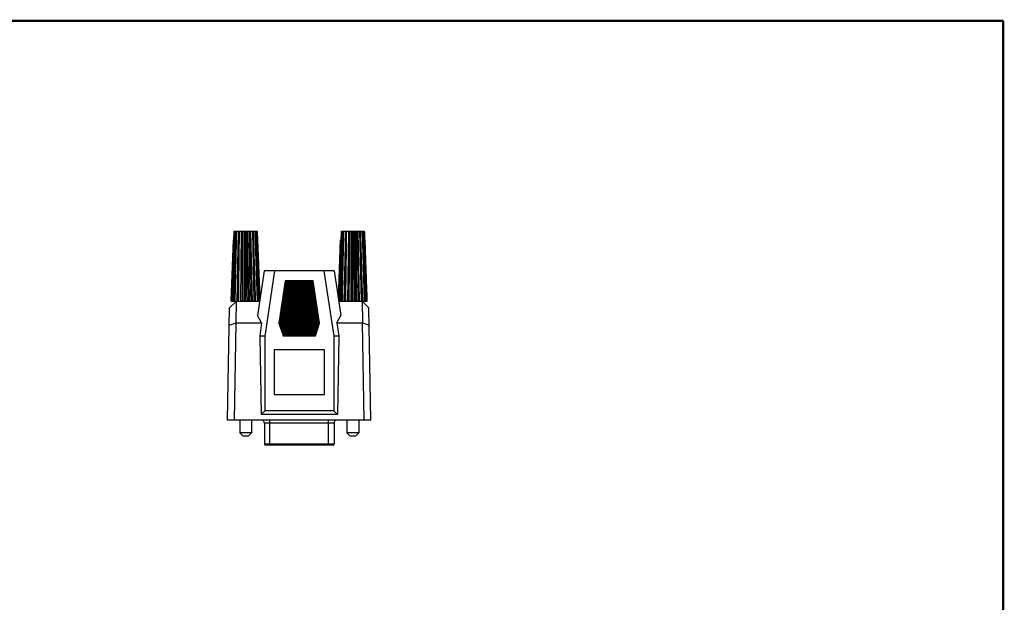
# Model space of a CAD drawing. Header units: inches. Extents: x 0.2 to 16.8, y 0.1 to 10.8.
# Tile 10 of 10: x 7.8 to 16.8, y 5.4 to 10.8. Entities that reach past the tile are written whole.
import ezdxf

# ---------------------------------------------------------------- set-up
doc = ezdxf.new("R2010")
doc.units = ezdxf.units.IN
doc.header["$LTSCALE"] = 0.935
doc.header["$MEASUREMENT"] = 0
doc.layers.get('0').update_dxf_attribs({"linetype": 'CONTINUOUS'})

msp = doc.modelspace()

# ---------------------------------------------------------------- linework, layer by layer
at = {"color": 7, "linetype": 'CONTINUOUS'}
for p, q in [((9.6963, 8.1956), (9.7185, 8.8356)), ((9.7152, 8.1956), (9.734, 8.8356)), ((9.7173, 8.8356), (9.9274, 8.8356)), ((9.7576, 8.8356), (9.7439, 8.1956)), ((9.7445, 8.1956), (9.7582, 8.8356)), ((9.7819, 8.8356), (9.7747, 8.1956)), ((9.7814, 8.1956), (9.7886, 8.8356)), ((9.8102, 8.8356), (9.8102, 8.1956)), ((9.8224, 8.1956), (9.8224, 8.8356)), ((9.8396, 8.8356), (9.8468, 8.1956)), ((9.8633, 8.1956), (9.8561, 8.8356)), ((9.8674, 8.8356), (9.8811, 8.1956)), ((9.9002, 8.1956), (9.8865, 8.8356)), ((9.9295, 8.1956), (9.9107, 8.8356)), ((9.9484, 8.1956), (9.9262, 8.8356)), ((10.6763, 8.1956), (10.6985, 8.8356)), ((10.6952, 8.1956), (10.714, 8.8356)), ((10.6973, 8.8356), (10.9074, 8.8356)), ((10.7376, 8.8356), (10.7239, 8.1956)), ((10.7245, 8.1956), (10.7382, 8.8356)), ((10.7619, 8.8356), (10.7547, 8.1956)), ((10.7614, 8.1956), (10.7686, 8.8356)), ((10.7902, 8.8356), (10.7902, 8.1956)), ((10.8024, 8.1956), (10.8024, 8.8356)), ((10.8196, 8.8356), (10.8268, 8.1956)), ((10.8433, 8.1956), (10.8361, 8.8356)), ((10.8474, 8.8356), (10.8611, 8.1956)), ((10.8802, 8.1956), (10.8665, 8.8356)), ((10.9095, 8.1956), (10.8907, 8.8356)), ((10.9284, 8.1956), (10.9062, 8.8356)), ((9.6899, 8.1956), (9.7102, 8.7556)), ((9.7104, 8.7556), (9.7157, 8.7556)), ((9.9304, 8.7556), (9.9345, 8.7556)), ((9.954, 8.2182), (9.9345, 8.7556)), ((10.6707, 8.2182), (10.6902, 8.7556)), ((10.6904, 8.7556), (10.6957, 8.7556)), ((10.9104, 8.7556), (10.9145, 8.7556)), ((10.9349, 8.1956), (10.9145, 8.7556)), ((9.9924, 8.4736), (9.9308, 8.0635)), ((10.6324, 8.4736), (9.9924, 8.4736)), ((10.0874, 8.4736), (9.9974, 7.8736)), ((10.5374, 8.4736), (10.6274, 7.8736)), ((10.6324, 8.4736), (10.6939, 8.0635)), ((10.1842, 8.3796), (10.1261, 7.9923)), ((10.4402, 8.3796), (10.1842, 8.3796)), ((10.4983, 7.9923), (10.4402, 8.3796)), ((10.4541, 8.2869), (10.1703, 8.2869)), ((10.4528, 8.2954), (10.1715, 8.2954)), ((10.4516, 8.3037), (10.1728, 8.3037)), ((10.4503, 8.3119), (10.174, 8.3119)), ((10.4491, 8.3204), (10.1753, 8.3204)), ((10.4478, 8.3287), (10.1765, 8.3287)), ((10.4466, 8.3369), (10.1778, 8.3369)), ((10.4453, 8.3454), (10.179, 8.3454)), ((10.4441, 8.3537), (10.1803, 8.3537)), ((10.4428, 8.3619), (10.1815, 8.3619)), ((10.4416, 8.3704), (10.1828, 8.3704)), ((9.7378, 8.1956), (9.6753, 8.1342)), ((9.6899, 8.1956), (9.834, 8.1956)), ((9.7348, 7.9966), (9.7383, 8.1956)), ((9.8403, 8.1956), (9.9507, 8.1956)), ((10.4678, 8.1954), (10.1565, 8.1954)), ((10.4666, 8.2037), (10.1578, 8.2037)), ((10.4653, 8.2119), (10.159, 8.2119)), ((10.4641, 8.2204), (10.1603, 8.2204)), ((10.4628, 8.2287), (10.1615, 8.2287)), ((10.4616, 8.2369), (10.1628, 8.2369)), ((10.4603, 8.2454), (10.164, 8.2454)), ((10.4591, 8.2537), (10.1653, 8.2537)), ((10.4578, 8.2619), (10.1665, 8.2619)), ((10.4566, 8.2704), (10.1678, 8.2704)), ((10.4553, 8.2787), (10.169, 8.2787)), ((10.6741, 8.1956), (10.814, 8.1956)), ((10.8203, 8.1956), (10.9349, 8.1956)), ((10.8864, 8.1956), (10.8899, 7.9966)), ((10.9494, 8.1342), (10.8869, 8.1956)), ((9.6574, 7.1056), (9.6753, 8.1342)), ((10.4803, 8.1119), (10.144, 8.1119)), ((10.4791, 8.1204), (10.1453, 8.1204)), ((10.4778, 8.1287), (10.1465, 8.1287)), ((10.4766, 8.1369), (10.1478, 8.1369)), ((10.4753, 8.1454), (10.149, 8.1454)), ((10.4741, 8.1537), (10.1503, 8.1537)), ((10.4728, 8.1619), (10.1515, 8.1619)), ((10.4716, 8.1704), (10.1528, 8.1704)), ((10.4703, 8.1787), (10.154, 8.1787)), ((10.4691, 8.1869), (10.1553, 8.1869)), ((10.9674, 7.1056), (10.9494, 8.1342)), ((9.9676, 7.9957), (9.9308, 8.0635)), ((10.4941, 8.0204), (10.1303, 8.0204)), ((10.4928, 8.0287), (10.1315, 8.0287)), ((10.4916, 8.0369), (10.1328, 8.0369)), ((10.4903, 8.0454), (10.134, 8.0454)), ((10.4891, 8.0537), (10.1353, 8.0537)), ((10.4878, 8.0619), (10.1365, 8.0619)), ((10.4866, 8.0704), (10.1378, 8.0704)), ((10.4853, 8.0787), (10.139, 8.0787)), ((10.4841, 8.0869), (10.1403, 8.0869)), ((10.4828, 8.0954), (10.1415, 8.0954)), ((10.4816, 8.1037), (10.1428, 8.1037)), ((10.6571, 7.9957), (10.6939, 8.0635)), ((9.6726, 7.9767), (9.7348, 7.9966)), ((9.7199, 7.1056), (9.7354, 7.9957)), ((9.7348, 7.9966), (9.7354, 7.9957)), ((9.7354, 7.9957), (9.9676, 7.9957)), ((9.9676, 7.9957), (9.9514, 7.8736)), ((10.1261, 7.9923), (10.1647, 7.8786)), ((10.4978, 7.9954), (10.1265, 7.9954)), ((10.4966, 8.0037), (10.1278, 8.0037)), ((10.4965, 7.9869), (10.1279, 7.9869)), ((10.4953, 8.0119), (10.129, 8.0119)), ((10.4937, 7.9787), (10.1307, 7.9787)), ((10.4908, 7.9704), (10.1335, 7.9704)), ((10.488, 7.9619), (10.1364, 7.9619)), ((10.4852, 7.9537), (10.1392, 7.9537)), ((10.4824, 7.9454), (10.142, 7.9454)), ((10.4795, 7.9369), (10.1449, 7.9369)), ((10.4767, 7.9287), (10.1477, 7.9287)), ((10.4597, 7.8786), (10.4983, 7.9923)), ((10.6571, 7.9957), (10.8893, 7.9957)), ((10.6571, 7.9957), (10.6733, 7.8736)), ((10.8893, 7.9957), (10.8899, 7.9966)), ((10.9048, 7.1056), (10.8893, 7.9957)), ((10.8899, 7.9966), (10.9521, 7.9767)), ((9.9514, 7.8736), (9.9639, 7.1586)), ((9.9974, 7.8736), (9.9514, 7.8736)), ((9.9974, 7.8736), (9.9974, 7.192)), ((10.4739, 7.9204), (10.1505, 7.9204)), ((10.471, 7.9119), (10.1534, 7.9119)), ((10.4682, 7.9037), (10.1562, 7.9037)), ((10.4654, 7.8954), (10.159, 7.8954)), ((10.4625, 7.8869), (10.1619, 7.8869)), ((10.1647, 7.8786), (10.4597, 7.8786)), ((10.6733, 7.8736), (10.6274, 7.8736)), ((10.6274, 7.8736), (10.6274, 7.192)), ((10.6733, 7.8736), (10.6608, 7.1586)), ((10.0824, 7.7506), (10.0824, 7.3406)), ((10.5424, 7.7506), (10.0824, 7.7506)), ((10.5424, 7.3406), (10.5424, 7.7506)), ((10.0824, 7.3406), (10.5424, 7.3406)), ((9.9639, 7.1586), (9.9974, 7.192)), ((10.6274, 7.192), (9.9974, 7.192)), ((10.6274, 7.192), (10.6608, 7.1586)), ((10.9674, 7.1056), (9.6574, 7.1056)), ((9.7684, 7.1056), (9.7684, 6.9906)), ((9.8764, 7.1056), (9.8764, 6.9906)), ((10.6312, 7.0806), (9.9935, 7.0806)), ((9.9935, 7.0806), (9.9935, 6.8886)), ((10.0435, 6.8786), (10.0435, 7.1056)), ((10.5812, 6.8786), (10.5812, 7.1056)), ((10.6312, 7.0806), (10.6312, 6.8886)), ((10.7484, 7.1056), (10.7484, 6.9906)), ((10.8564, 7.1056), (10.8564, 6.9906)), ((9.7984, 6.9606), (9.7684, 6.9906)), ((9.8764, 6.9906), (9.7684, 6.9906)), ((9.8464, 6.9606), (9.7984, 6.9606)), ((9.8464, 6.9606), (9.8764, 6.9906)), ((10.8564, 6.9906), (10.7484, 6.9906)), ((10.7784, 6.9606), (10.7484, 6.9906)), ((10.8264, 6.9606), (10.7784, 6.9606)), ((10.8264, 6.9606), (10.8564, 6.9906)), ((10.6312, 6.8886), (9.9935, 6.8886)), ((10.6212, 6.8786), (10.0035, 6.8786))]:
    msp.add_line(p, q, dxfattribs=at)
at = {"color": 7, "linetype": 'CONTINUOUS', "const_width": 0.02}
for points in [[(16.75, 10.7586), (0.25, 10.7586)], [(16.75, 0.2586), (16.75, 10.7586)]]:
    msp.add_lwpolyline(points, dxfattribs=at)
at = {"color": 7, "linetype": 'CONTINUOUS'}
for centre, radius, start, end in [((9.9635, 7.0806), 0.03, 0, 57.0815), ((10.6612, 7.0806), 0.03, 122.9185, 180), ((10.0035, 6.8886), 0.01, 180, 270), ((10.6212, 6.8886), 0.01, 270, 360)]:
    msp.add_arc(centre, radius, start, end, dxfattribs=at)
for points, knots in [([(9.7205, 8.8356), (9.7183, 8.7656), (9.714, 8.6245), (9.7074, 8.4112), (9.703, 8.2679), (9.7008, 8.1956)], [0, 0, 0, 0, 0.328143, 0.661506, 1, 1, 1, 1]), ([(9.7173, 8.8356), (9.717, 8.8268), (9.7163, 8.809), (9.7153, 8.7823), (9.7146, 8.7645), (9.7143, 8.7556)], [0, 0, 0, 0, 0.33254, 0.665874, 1, 1, 1, 1]), ([(9.7376, 8.8356), (9.736, 8.7656), (9.7328, 8.6245), (9.728, 8.4112), (9.7247, 8.2679), (9.7231, 8.1956)], [0, 0, 0, 0, 0.328142, 0.661506, 1, 1, 1, 1]), ([(9.7631, 8.8356), (9.7622, 8.7631), (9.7604, 8.6195), (9.7577, 8.4062), (9.756, 8.2653), (9.7551, 8.1955)], [0, 0, 0, 0, 0.339801, 0.67306, 1, 1, 1, 1]), ([(9.7943, 8.8356), (9.7943, 8.7631), (9.7941, 8.6195), (9.7939, 8.4062), (9.7937, 8.2653), (9.7937, 8.1955)], [0, 0, 0, 0, 0.3398, 0.673059, 1, 1, 1, 1]), ([(9.8283, 8.8356), (9.8291, 8.7631), (9.8306, 8.6195), (9.8328, 8.4062), (9.8343, 8.2653), (9.8351, 8.1955)], [0, 0, 0, 0, 0.3398, 0.673059, 1, 1, 1, 1]), ([(9.8617, 8.8356), (9.8633, 8.7631), (9.8663, 8.6195), (9.8708, 8.4062), (9.8737, 8.2653), (9.8752, 8.1955)], [0, 0, 0, 0, 0.3398, 0.673059, 1, 1, 1, 1]), ([(9.8913, 8.8356), (9.8934, 8.7631), (9.8977, 8.6195), (9.9039, 8.4062), (9.9081, 8.2653), (9.9102, 8.1955)], [0, 0, 0, 0, 0.3398, 0.673059, 1, 1, 1, 1]), ([(9.9141, 8.8356), (9.9166, 8.7631), (9.9217, 8.6195), (9.9292, 8.4062), (9.9341, 8.2653), (9.9365, 8.1955)], [0, 0, 0, 0, 0.339801, 0.67306, 1, 1, 1, 1]), ([(9.9274, 8.8356), (9.9277, 8.8268), (9.9284, 8.809), (9.9294, 8.7823), (9.9301, 8.7645), (9.9304, 8.7556)], [0, 0, 0, 0, 0.33254, 0.665874, 1, 1, 1, 1]), ([(10.7005, 8.8356), (10.6982, 8.7631), (10.6938, 8.6195), (10.6873, 8.4062), (10.683, 8.2653), (10.6808, 8.1955)], [0, 0, 0, 0, 0.3398, 0.673059, 1, 1, 1, 1]), ([(10.6973, 8.8356), (10.697, 8.8268), (10.6963, 8.809), (10.6953, 8.7823), (10.6946, 8.7645), (10.6943, 8.7556)], [0, 0, 0, 0, 0.33254, 0.665874, 1, 1, 1, 1]), ([(10.7176, 8.8356), (10.716, 8.7631), (10.7127, 8.6195), (10.7079, 8.4062), (10.7047, 8.2653), (10.7031, 8.1955)], [0, 0, 0, 0, 0.3398, 0.673059, 1, 1, 1, 1]), ([(10.7431, 8.8356), (10.7422, 8.7631), (10.7404, 8.6195), (10.7377, 8.4062), (10.736, 8.2653), (10.7351, 8.1955)], [0, 0, 0, 0, 0.3398, 0.673059, 1, 1, 1, 1]), ([(10.7743, 8.8356), (10.7743, 8.7631), (10.7741, 8.6195), (10.7739, 8.4062), (10.7737, 8.2653), (10.7737, 8.1955)], [0, 0, 0, 0, 0.339799, 0.673058, 1, 1, 1, 1]), ([(10.8083, 8.8356), (10.8091, 8.7631), (10.8106, 8.6195), (10.8128, 8.4062), (10.8143, 8.2653), (10.8151, 8.1955)], [0, 0, 0, 0, 0.339799, 0.673058, 1, 1, 1, 1]), ([(10.8417, 8.8356), (10.8433, 8.7631), (10.8463, 8.6195), (10.8508, 8.4062), (10.8537, 8.2653), (10.8552, 8.1955)], [0, 0, 0, 0, 0.339799, 0.673058, 1, 1, 1, 1]), ([(10.8713, 8.8356), (10.8734, 8.7656), (10.8775, 8.6245), (10.8838, 8.4112), (10.888, 8.2679), (10.8902, 8.1956)], [0, 0, 0, 0, 0.328142, 0.661505, 1, 1, 1, 1]), ([(10.8941, 8.8356), (10.8966, 8.7656), (10.9015, 8.6245), (10.909, 8.4112), (10.914, 8.2679), (10.9165, 8.1956)], [0, 0, 0, 0, 0.328142, 0.661506, 1, 1, 1, 1]), ([(10.9074, 8.8356), (10.9077, 8.8268), (10.9084, 8.809), (10.9094, 8.7823), (10.9101, 8.7645), (10.9104, 8.7556)], [0, 0, 0, 0, 0.33254, 0.665874, 1, 1, 1, 1]), ([(9.7104, 8.7556), (9.7082, 8.6942), (9.7038, 8.5706), (9.6972, 8.384), (9.6927, 8.2587), (9.6905, 8.1956)], [0, 0, 0, 0, 0.328877, 0.662234, 1, 1, 1, 1]), ([(9.9309, 8.7556), (9.9332, 8.6949), (9.9377, 8.5725), (9.9446, 8.3877), (9.9492, 8.2637), (9.9515, 8.2013)], [0, 0, 0, 0, 0.328921, 0.662277, 1, 1, 1, 1]), ([(10.6904, 8.7556), (10.6883, 8.6963), (10.684, 8.577), (10.6776, 8.3968), (10.6733, 8.2758), (10.6712, 8.215)], [0, 0, 0, 0, 0.329028, 0.662383, 1, 1, 1, 1]), ([(10.9109, 8.7556), (10.9132, 8.6942), (10.9178, 8.5706), (10.9247, 8.384), (10.9294, 8.2587), (10.9317, 8.1956)], [0, 0, 0, 0, 0.328877, 0.662234, 1, 1, 1, 1]), ([(9.8339, 8.1956), (9.8341, 8.1956), (9.8343, 8.1956), (9.8347, 8.1955), (9.8349, 8.1955), (9.8351, 8.1955)], [0, 0, 0, 0, 0.335668, 0.667203, 1, 1, 1, 1]), ([(9.8351, 8.1956), (9.8357, 8.1956), (9.8375, 8.1956), (9.8393, 8.1956), (9.8403, 8.1956)], [0, 0, 0, 0, 0.395089, 1, 1, 1, 1]), ([(10.8139, 8.1956), (10.8141, 8.1956), (10.8143, 8.1956), (10.8147, 8.1955), (10.8149, 8.1955), (10.8151, 8.1955)], [0, 0, 0, 0, 0.335665, 0.667204, 1, 1, 1, 1]), ([(10.8203, 8.1956), (10.8193, 8.1956), (10.8175, 8.1956), (10.8158, 8.1956), (10.8151, 8.1956)], [0, 0, 0, 0, 0.605034, 1, 1, 1, 1]), ([(10.6608, 7.1586), (10.5836, 7.1586), (10.4287, 7.1586), (10.1965, 7.1586), (10.0414, 7.1586), (9.9639, 7.1586)], [0, 0, 0, 0, 0.332268, 0.666676, 1, 1, 1, 1])]:
    msp.add_open_spline(points, degree=3, knots=knots, dxfattribs=at)
for points in [[(9.8339, 8.1956), (9.8343, 8.1956), (9.8347, 8.1956), (9.8351, 8.1956)], [(10.8151, 8.1956), (10.8147, 8.1956), (10.8143, 8.1956), (10.8139, 8.1956)]]:
    msp.add_open_spline(points, degree=3, dxfattribs=at)

doc.saveas('drawing.dxf')
